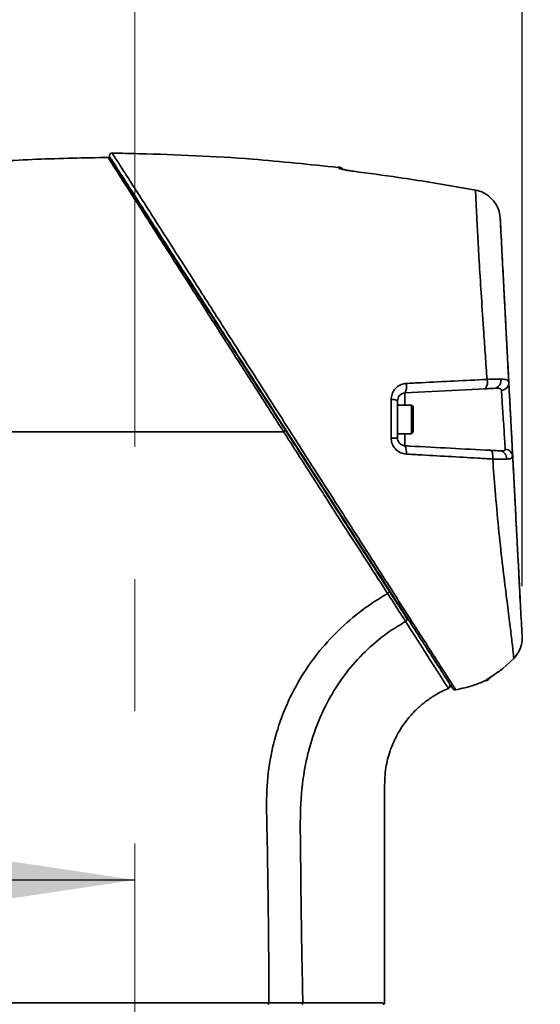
# Model space of a CAD drawing. Header units: millimetres. Extents: x 0 to 297, y 0 to 209.
# Tile 9 of 39: x 73 to 83, y 67 to 86. Entities that reach past the tile are written whole.
import ezdxf

# ---------------------------------------------------------------- set-up
doc = ezdxf.new("R2010")
doc.units = ezdxf.units.MM
doc.header["$PDSIZE"] = -1
doc.linetypes.add('CENTERX2', pattern=[20.32, 12.7, -2.54, 2.54, -2.54])
doc.layers.add('图层0', color=7, linetype='Continuous')
doc.styles.add('SLDTEXTSTYLE1', font='TXT', dxfattribs={"width": 0.7, "bigfont": 'bigfont'})
doc.styles.add('SLDTEXTSTYLE2', font='TXT', dxfattribs={"width": 0.7})
doc.dimstyles.new('SLDDIMSTYLE0', dxfattribs={"dimtxt": 4, "dimasz": 3, "dimexe": 0, "dimexo": 0.0625, "dimgap": 1, "dimtad": 2, "dimlfac": 10, "dimrnd": 1e-09, "dimzin": 12, "dimdsep": 46, "dimtxsty": 'SLDTEXTSTYLE2', "dimsah": 1, "dimcen": 0.09, "dimadec": 0, "dimazin": 3, "dimtfac": 1, "dimtofl": 0, "dimtmove": 0, "dimatfit": 3, "dimfxl": 0, "dimfrac": 2, "dimtolj": 1, "dimtzin": 12, "dimarcsym": 0})
doc.dimstyles.new('SLDDIMSTYLE5', dxfattribs={"dimtxt": 3, "dimasz": 3, "dimexe": 0, "dimexo": 0.0625, "dimgap": 0.75, "dimtad": 0, "dimtih": 1, "dimtoh": 1, "dimlfac": 3, "dimrnd": 1e-09, "dimzin": 12, "dimdsep": 46, "dimtxsty": 'SLDTEXTSTYLE2', "dimblk1": 'NONE', "dimblk2": 'NONE', "dimsah": 1, "dimcen": 0, "dimadec": 0, "dimazin": 3, "dimtfac": 1, "dimtmove": 0, "dimatfit": 3, "dimldrblk": 'NONE', "dimfxl": 0, "dimfrac": 2, "dimtolj": 1, "dimtzin": 12, "dimarcsym": 0})
doc.dimstyles.new('SLDDIMSTYLE6', dxfattribs={"dimtxt": 3, "dimasz": 3, "dimexe": 0, "dimexo": 0.0625, "dimgap": 0.75, "dimtad": 0, "dimtih": 1, "dimtoh": 1, "dimlfac": 3, "dimrnd": 1e-09, "dimzin": 12, "dimdsep": 46, "dimtxsty": 'SLDTEXTSTYLE2', "dimblk1": 'NONE', "dimblk2": 'NONE', "dimsah": 1, "dimcen": 0, "dimadec": 0, "dimazin": 3, "dimtol": 1, "dimtp": 0.03, "dimtfac": 1, "dimtmove": 0, "dimatfit": 3, "dimldrblk": 'NONE', "dimfxl": 0, "dimfrac": 2, "dimtolj": 1, "dimarcsym": 0})
doc.dimstyles.new('SLDDIMSTYLE7', dxfattribs={"dimtxt": 3, "dimasz": 3, "dimexe": 0, "dimexo": 0.0625, "dimgap": 0.75, "dimtad": 0, "dimtih": 1, "dimtoh": 1, "dimlfac": 3, "dimrnd": 1e-09, "dimzin": 12, "dimdsep": 46, "dimtxsty": 'SLDTEXTSTYLE2', "dimblk1": 'NONE', "dimblk2": 'NONE', "dimsah": 1, "dimcen": 0, "dimadec": 0, "dimazin": 3, "dimtfac": 1, "dimtmove": 0, "dimatfit": 3, "dimldrblk": 'NONE', "dimfxl": 0, "dimfrac": 2, "dimtolj": 1, "dimtzin": 12, "dimarcsym": 0})
doc.dimstyles.new('SLDDIMSTYLE9', dxfattribs={"dimtxt": 4, "dimasz": 3, "dimexe": 0, "dimexo": 0.0625, "dimgap": 1, "dimtad": 0, "dimtih": 1, "dimtoh": 1, "dimlfac": 2, "dimrnd": 1e-09, "dimzin": 12, "dimdsep": 46, "dimtxsty": 'SLDTEXTSTYLE2', "dimblk1": 'NONE', "dimblk2": 'NONE', "dimsah": 1, "dimcen": 0, "dimadec": 0, "dimazin": 3, "dimtfac": 1, "dimtmove": 0, "dimatfit": 3, "dimldrblk": 'NONE', "dimfxl": 0, "dimfrac": 2, "dimtolj": 1, "dimtzin": 12, "dimarcsym": 0})

# ---------------------------------------------------------------- blocks, each defined once
blk = doc.blocks.new('_D')
at = {"layer": '图层0'}
for p, q in [((60.491, 82.411), (60.491, 89.371)), ((82.485, 74.97), (82.485, 89.371)), ((82.485, 88.371), (60.491, 88.371)), ((82.485, 88.371), (91.822, 88.371))]:
    blk.add_line(p, q, dxfattribs=at)
for points in [[(60.491, 88.371), (63.491, 87.921), (63.491, 88.821)], [(82.485, 88.371), (79.485, 88.821), (79.485, 87.921)]]:
    blk.add_solid(points, dxfattribs=at)
at = {"layer": '图层0', "insert": (84.839, 93.527), "char_height": 4, "attachment_point": 1, "style": 'SLDTEXTSTYLE2'}
blk.add_mtext('220', dxfattribs=at)
blk = doc.blocks.new('_D_9')
at = {"layer": '图层0'}
for p, q in [((61.941, 100.136), (61.941, 96.488)), ((61.941, 97.488), (50.535, 97.488)), ((61.941, 97.488), (75.041, 97.488))]:
    blk.add_line(p, q, dxfattribs=at)
for points in [[(61.941, 97.488), (64.941, 97.038), (64.941, 97.938)], [(75.041, 97.488), (72.041, 97.938), (72.041, 97.038)]]:
    blk.add_solid(points, dxfattribs=at)
at = {"layer": '图层0', "insert": (50.535, 102.644), "char_height": 4, "attachment_point": 1, "style": 'SLDTEXTSTYLE2'}
blk.add_mtext('131', dxfattribs=at)
blk = doc.blocks.new('_D_10')
at = {"layer": '图层0'}
for p, q in [((60.491, 73.461), (60.491, 68.325)), ((60.491, 69.325), (48.207, 69.325)), ((60.491, 69.325), (75.041, 69.325))]:
    blk.add_line(p, q, dxfattribs=at)
for points in [[(60.491, 69.325), (63.491, 68.875), (63.491, 69.775)], [(75.041, 69.325), (72.041, 69.775), (72.041, 68.875)]]:
    blk.add_solid(points, dxfattribs=at)
at = {"layer": '图层0', "insert": (48.207, 74.482), "char_height": 4, "attachment_point": 1, "style": 'SLDTEXTSTYLE2'}
blk.add_mtext('145.5', dxfattribs=at)
blk = doc.blocks.new('_D_20')
at = {"layer": '图层0'}
blk.add_line((205.15, 125.946), (189.771, 125.946), dxfattribs=at)
at = {"layer": '图层0', "char_height": 3, "attachment_point": 1, "style": 'SLDTEXTSTYLE2'}
for s, insert in [('%%c', (195.008, 129.813)), ('PCD', (189.771, 129.813)), ('126', (198.325, 129.813))]:
    blk.add_mtext(s, dxfattribs=dict(at, insert=insert))
blk = doc.blocks.new('_None')
blk = doc.blocks.new('SW_SYMBOL_HOLE_DEPTH')
at = {"layer": '图层0', "color": 0}
for p, q in [((0, 875), (800, 875)), ((400, 875), (400, 75)), ((100, 555), (400, 75)), ((700, 555), (400, 75))]:
    blk.add_line(p, q, dxfattribs=at)
blk = doc.blocks.new('_D_21')
at = {"layer": '图层0'}
blk.add_line((193.839, 158.728), (174.735, 158.728), dxfattribs=at)
at = {"layer": '图层0', "xscale": 0.003490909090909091, "yscale": 0.003490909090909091, "zscale": 0.003490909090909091}
blk.add_blockref('SW_SYMBOL_HOLE_DEPTH', (187.363, 158.973), dxfattribs=at)
at = {"layer": '图层0', "attachment_point": 1, "style": 'SLDTEXTSTYLE2'}
for s, insert, char_height in [('0.03', (182.708, 163.797), 2), ('+', (181.544, 163.797), 2), ('%%c', (174.735, 162.595), 3), ('4', (178.052, 162.595), 3), ('6', (190.506, 162.595), 3), ('0', (182.708, 161.47), 2)]:
    blk.add_mtext(s, dxfattribs=dict(at, insert=insert, char_height=char_height))
blk = doc.blocks.new('_D_22')
at = {"layer": '图层0'}
blk.add_line((239.53, 134.353), (260.147, 134.353), dxfattribs=at)
at = {"layer": '图层0', "char_height": 3, "attachment_point": 1}
for s, insert, style in [('贯穿', (253.164, 137.22), 'SLDTEXTSTYLE1'), ('%%c', (244.609, 137.22), 'SLDTEXTSTYLE2'), ('4-', (241.118, 137.22), 'SLDTEXTSTYLE2'), ('6.6', (247.926, 137.22), 'SLDTEXTSTYLE2'), ('圆周均布', (243.649, 133.728), 'SLDTEXTSTYLE1')]:
    blk.add_mtext(s, dxfattribs=dict(at, insert=insert, style=style))
blk = doc.blocks.new('_D_24')
at = {"layer": '图层0'}
blk.add_line((165.249, 103.472), (145.272, 103.472), dxfattribs=at)
at = {"layer": '图层0', "char_height": 4, "attachment_point": 1, "style": 'SLDTEXTSTYLE2'}
for s, insert in [('%%c', (154.583, 108.628)), ('PCD', (145.272, 108.628)), ('50', (159.006, 108.628))]:
    blk.add_mtext(s, dxfattribs=dict(at, insert=insert))

msp = doc.modelspace()

# ---------------------------------------------------------------- linework, layer by layer
at = {"color": 7, "linetype": 'Continuous', "lineweight": 35}
for p, q in [((79.242223, 82.937088), (79.243528, 82.938488)), ((82.092103, 81.481027), (82.092103, 81.481024)), ((81.778752, 78.760004), (80.232737, 78.678981)), ((80.360587, 78.446531), (80.090587, 78.446531)), ((80.390587, 78.416531), (80.360587, 78.446531)), ((80.360587, 78.446531), (80.360587, 78.066523)), ((80.390587, 78.416531), (80.390587, 78.077978)), ((80.360587, 78.066523), (80.360587, 77.896531)), ((80.390587, 78.077978), (80.390587, 77.926531)), ((80.090587, 77.896531), (80.360587, 77.896531)), ((80.360587, 77.896531), (80.390587, 77.926531)), ((82.449789, 74.6561), (82.442044, 74.803898)), ((82.484582, 73.969959), (82.483829, 74.00657)), ((82.483832, 74.006516), (82.484586, 73.969978)), ((82.114364, 73.387393), (82.324365, 73.575961)), ((82.324439, 73.575983), (82.114379, 73.387307)), ((81.065068, 73.007639), (81.065623, 73.00681))]:
    msp.add_line(p, q, dxfattribs=at)
at = {"color": 8, "linetype": 'Continuous', "lineweight": 35}
for p, q in [((80.232737, 78.678981), (80.232737, 78.446531)), ((80.232737, 77.896531), (80.232737, 77.664081))]:
    msp.add_line(p, q, dxfattribs=at)
at = {"color": 7, "linetype": 'Continuous', "lineweight": 35, "flags": 128}
for points in [[(79.967704, 77.813883), (79.992783, 77.813883), (80.016292, 77.813882), (80.037525, 77.813881), (80.055843, 77.81388), (80.070695, 77.813879), (80.081634, 77.813878), (80.088332, 77.813877), (80.090587, 77.813876)], [(81.919032, 77.409467), (81.920697, 77.440823), (81.920121, 77.471621), (81.917329, 77.500512), (81.912443, 77.526229), (81.905678, 77.547646), (81.897329, 77.563824), (81.887763, 77.574054), (81.877399, 77.577888)]]:
    msp.add_lwpolyline(points, dxfattribs=at)
at = {"color": 7, "linetype": 'Continuous', "lineweight": 35}
for centre, radius, start, end in [((74.604874, 83.237174), 0.05, 88.6871988, 213.0178243), ((78.940587, 82.870044), 0.15, 44.3880194, 83.7301065), ((81.616255, 78.88127), 0.202757, 323.2673013, 16.8290263), ((81.932661, 78.906189), 0.140796, 284.5815909, 16.4415901), ((82.083767, 78.876341), 0.144759, 271.1092677, 0.7447807), ((79.999629, 78.79721), 0.261376, 333.106599, 14.2098301), ((79.993066, 78.352363), 0.201933, 61.1225547, 97.4127042), ((80.040492, 77.55572), 0.220682, 346.7380641, 29.4082735), ((82.045731, 77.432524), 0.137587, 350.2925477, 79.3272191), ((82.15839, 77.45511), 0.144566, 4.6096957, 89.1462473), ((81.740587, 73.288245), 0.15, 293.4084475, 329.2458568), ((81.048765, 73.049337), 0.049999, 291.3720821, 31.7651322), ((81.194543, 73.02631), 0.05, 212.8078779, 228.557892), ((81.194543, 73.02631), 0.05, 228.5579111, 277.3539818), ((79.810556, 66.965572), 0.03, 266.9210041, 358.2539283)]:
    msp.add_arc(centre, radius, start, end, dxfattribs=at)
at = {"color": 8, "linetype": 'Continuous', "lineweight": 35}
for centre, radius, start, end in [((78.940621, 82.854937), 0.150298, 58.6693494, 83.7553485), ((81.740765, 73.302871), 0.149993, 293.6614066, 316.4435592)]:
    msp.add_arc(centre, radius, start, end, dxfattribs=at)
at = {"color": 7, "linetype": 'Continuous', "lineweight": 35}
for points, knots in [([(78.956058, 83.009644), (78.404421, 83.068324), (77.129338, 83.203962), (75.675906, 83.264628), (74.77718, 83.283569), (74.605667, 83.287184)], [0, 0, 0, 0, 0.381569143, 0.881978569, 1, 1, 1, 1]), ([(68.566272, 82.739313), (69.100829, 82.811435), (70.169698, 82.955646), (71.700476, 83.090533), (73.153075, 83.176912), (74.068776, 83.19533), (74.526701, 83.20454)], [0, 0, 0, 0, 0.2704485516, 0.5407736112, 0.7703490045, 1, 1, 1, 1]), ([(77.899402, 77.935572), (77.899401, 77.935573), (77.741388, 78.182509), (77.423872, 78.678532), (76.954549, 79.411338), (76.515971, 80.095863), (76.114086, 80.723099), (75.751539, 81.289054), (75.446139, 81.765891), (75.196835, 82.155201), (74.996833, 82.467646), (74.81037, 82.759249), (74.654533, 83.00353), (74.579931, 83.120758), (74.545748, 83.174544), (74.530316, 83.198854), (74.527858, 83.202731), (74.526697, 83.204563)], [0, 0, 0, 0, 0.000000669, 0.09814721, 0.196694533, 0.294835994, 0.381856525, 0.469163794, 0.556083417, 0.621721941, 0.687535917, 0.753123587, 0.836397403, 0.91961492, 0.92897469, 0.966442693, 1, 1, 1, 1]), ([(81.145478, 73.010129), (81.147575, 73.00688), (81.153448, 72.997779), (81.122171, 73.046243), (81.062689, 73.138412), (80.956006, 73.30372), (80.785922, 73.567269), (80.5561, 73.923386), (80.302381, 74.31653), (80.041919, 74.720123), (79.738126, 75.190857), (79.389539, 75.731001), (78.996966, 76.339304), (78.594523, 76.962899), (78.187045, 77.594298), (77.779473, 78.22584), (77.408069, 78.801341), (77.0768, 79.314651), (76.752515, 79.817139), (76.404906, 80.355769), (76.042382, 80.917508), (75.690987, 81.462004), (75.361766, 81.972141), (75.074736, 82.416902), (74.848158, 82.767989), (74.685917, 83.019386), (74.583108, 83.178691), (74.569583, 83.199649), (74.562821, 83.210126)], [0, 0, 0, 0, 0.016937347, 0.04744144, 0.078026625, 0.108494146, 0.150368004, 0.192257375, 0.226654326, 0.261171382, 0.295611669, 0.338893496, 0.382319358, 0.425620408, 0.467809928, 0.510121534, 0.552300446, 0.583535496, 0.614771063, 0.6565291, 0.698401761, 0.740128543, 0.785894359, 0.831627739, 0.874384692, 0.91712887, 0.958569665, 1, 1, 1, 1]), ([(74.569279, 83.181678), (74.572544, 83.176618), (74.579088, 83.166479), (74.629311, 83.088657), (74.719442, 82.948997), (74.869935, 82.715803), (75.098064, 82.362312), (75.383987, 81.919267), (75.697304, 81.433775), (76.01151, 80.946903), (76.314012, 80.478168), (76.647077, 79.962077), (77.010128, 79.399519), (77.400431, 78.794735), (77.711592, 78.312582), (77.89071, 78.035035), (77.938023, 77.961722)], [0, 0, 0, 0, 0.0551364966, 0.1104826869, 0.1656518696, 0.2479710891, 0.330345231, 0.4215440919, 0.5127735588, 0.5832027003, 0.6538099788, 0.7242661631, 0.8062842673, 0.888536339, 0.9705572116, 1, 1, 1, 1]), ([(78.95697, 83.004343), (78.957695, 83.002952), (78.960029, 82.998476), (78.988354, 82.986836), (79.052393, 82.969544), (79.140082, 82.951396), (79.208249, 82.941847), (79.242223, 82.937088)], [0, 0, 0, 0, 0.102604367, 0.330229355, 0.556615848, 0.77902173, 1, 1, 1, 1]), ([(79.243618, 82.938493), (79.214087, 82.942569), (79.154372, 82.95081), (79.080437, 82.965623), (79.034798, 82.976928), (79.014534, 82.983617), (79.014125, 82.983797), (79.013999, 82.983852)], [0, 0, 0, 0, 0.265511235, 0.536879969, 0.774310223, 0.930587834, 1, 1, 1, 1]), ([(79.243637, 82.939166), (79.215139, 82.943075), (79.156564, 82.95111), (79.087131, 82.96467), (79.05862, 82.971984), (79.047576, 82.974817)], [0, 0, 0, 0, 0.367291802, 0.754931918, 1, 1, 1, 1]), ([(81.587819, 82.576828), (81.489536, 82.594479), (80.998085, 82.682739), (80.21689, 82.808744), (79.531533, 82.898992), (79.242223, 82.937088)], [0, 0, 0, 0, 0.12622117, 0.631151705, 1, 1, 1, 1]), ([(81.810329, 78.939971), (81.799472, 79.091773), (81.777758, 79.395386), (81.740328, 79.931196), (81.700568, 80.529883), (81.662518, 81.146178), (81.632679, 81.672375), (81.6105, 82.091612), (81.595125, 82.407226), (81.590254, 82.520296), (81.587819, 82.576828)], [0, 0, 0, 0, 0.085470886, 0.170946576, 0.312939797, 0.454939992, 0.593435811, 0.731921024, 0.865968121, 1, 1, 1, 1]), ([(81.941221, 82.362745), (81.896493, 82.410064), (81.806876, 82.504872), (81.672653, 82.560099), (81.598482, 82.574726), (81.587819, 82.576828)], [0, 0, 0, 0, 0.460379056, 0.922425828, 1, 1, 1, 1]), ([(82.062663, 82.042754), (82.05519, 82.0987), (82.039911, 82.213078), (81.974591, 82.312138), (81.941221, 82.362745)], [0, 0, 0, 0, 0.489123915, 1, 1, 1, 1]), ([(82.062652, 82.042968), (82.067014, 81.959734), (82.075739, 81.793264), (82.085531, 81.606428), (82.09089, 81.504176), (82.091771, 81.487352), (82.092103, 81.481029)], [0, 0, 0, 0, 0.277730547, 0.555471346, 0.832936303, 1, 1, 1, 1]), ([(82.062663, 82.042754), (82.065279, 81.992835), (82.070512, 81.892992), (82.084697, 81.622341), (82.103719, 81.259391), (82.127985, 80.796384), (82.156414, 80.253948), (82.183852, 79.730417), (82.208155, 79.26669), (82.221728, 79.007709), (82.228514, 78.878223)], [0, 0, 0, 0, 0.129747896, 0.259511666, 0.400449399, 0.541402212, 0.686238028, 0.831068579, 0.915536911, 1, 1, 1, 1]), ([(82.092103, 81.481029), (82.092841, 81.466944), (82.094258, 81.439906), (82.10331, 81.267197), (82.116488, 81.015753), (82.134279, 80.676298), (82.155355, 80.27416), (82.179341, 79.816492), (82.205486, 79.317619), (82.234121, 78.771247), (82.264379, 78.193903), (82.295372, 77.602534), (82.324599, 77.044858), (82.351535, 76.530893), (82.375934, 76.065329), (82.398099, 75.642392), (82.415872, 75.303278), (82.428754, 75.057462), (82.436019, 74.918842), (82.437689, 74.88697), (82.437858, 74.883745)], [0, 0, 0, 0, 0.063173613, 0.121271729, 0.181133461, 0.239267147, 0.29909278, 0.354760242, 0.411894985, 0.470392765, 0.530746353, 0.591465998, 0.654131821, 0.709372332, 0.765905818, 0.825176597, 0.886499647, 0.939583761, 0.993885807, 1, 1, 1, 1]), ([(80.253008, 78.861371), (80.350725, 78.866466), (80.874081, 78.893754), (81.390408, 78.919242), (81.810329, 78.939971)], [0, 0, 0, 0, 0.186713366, 1, 1, 1, 1]), ([(81.810329, 78.939971), (81.870398, 78.942061), (81.966378, 78.9454), (82.040112, 78.945865), (82.0677, 78.946039)], [0, 0, 0, 0, 0.625852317, 1, 1, 1, 1]), ([(82.0677, 78.946039), (82.105032, 78.944338), (82.179881, 78.940927), (82.222395, 78.912307), (82.227147, 78.885836), (82.228514, 78.878223)], [0, 0, 0, 0, 0.414811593, 0.831679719, 1, 1, 1, 1]), ([(82.228514, 78.878223), (82.230594, 78.838529), (82.234755, 78.759142), (82.245538, 78.553392), (82.258248, 78.310868), (82.271836, 78.051595), (82.284673, 77.806657), (82.295297, 77.603945), (82.300494, 77.504778), (82.302281, 77.470683), (82.302488, 77.466728)], [0, 0, 0, 0, 0.140047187, 0.280088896, 0.420275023, 0.560623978, 0.701040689, 0.841400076, 0.981602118, 1, 1, 1, 1]), ([(80.253008, 78.861371), (80.238228, 78.859911), (80.187889, 78.854941), (80.10733, 78.821269), (80.02949, 78.750485), (79.977143, 78.657826), (79.970398, 78.587763), (79.967014, 78.552608)], [0, 0, 0, 0, 0.0956144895, 0.3256496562, 0.5531583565, 0.7757955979, 1, 1, 1, 1]), ([(81.968108, 78.769928), (81.94784, 78.768866), (81.893743, 78.76603), (81.822995, 78.762323), (81.778752, 78.760004)], [0, 0, 0, 0, 0.374648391, 1, 1, 1, 1]), ([(82.08657, 78.731609), (82.085562, 78.736706), (82.082218, 78.753622), (82.063109, 78.763368), (82.025326, 78.771223), (81.995669, 78.770552), (81.968108, 78.769928)], [0, 0, 0, 0, 0.161700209, 0.536718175, 0.569458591, 1, 1, 1, 1]), ([(82.160544, 77.59966), (82.160337, 77.602835), (82.15855, 77.630213), (82.153352, 77.709841), (82.142729, 77.872543), (82.129893, 78.069043), (82.116306, 78.276947), (82.103596, 78.471339), (82.092812, 78.636204), (82.08865, 78.699812), (82.08657, 78.731609)], [0, 0, 0, 0, 0.018402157, 0.158643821, 0.299057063, 0.439529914, 0.579915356, 0.720094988, 0.86007271, 1, 1, 1, 1]), ([(79.967704, 77.813883), (79.967626, 77.934603), (79.967465, 78.182018), (79.967167, 78.427105), (79.967014, 78.552608)], [0, 0, 0, 0, 0.487926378, 1, 1, 1, 1]), ([(80.090587, 78.529186), (80.092361, 78.546344), (80.09596, 78.581176), (80.122108, 78.625451), (80.160332, 78.659339), (80.200007, 78.675758), (80.225383, 78.678257), (80.232737, 78.678981)], [0, 0, 0, 0, 0.216156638, 0.438836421, 0.671021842, 0.904655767, 1, 1, 1, 1]), ([(80.090587, 78.529186), (80.090587, 78.407674), (80.090587, 78.170358), (80.090587, 77.930782), (80.090587, 77.813876)], [0, 0, 0, 0, 0.512028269, 1, 1, 1, 1]), ([(77.899425, 77.935572), (77.223473, 77.935572), (75.871589, 77.935572), (73.928634, 77.935572), (72.076765, 77.935572), (70.316813, 77.935572), (69.149973, 77.935572), (68.566553, 77.935572)], [0, 0, 0, 0, 0.217065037, 0.43412382, 0.622742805, 0.811371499, 1, 1, 1, 1]), ([(79.899708, 74.827331), (79.775488, 75.019465), (79.526659, 75.404336), (79.127137, 76.024689), (78.834101, 76.480233), (78.606125, 76.834768), (78.427091, 77.113315), (78.17347, 77.508346), (77.990795, 77.793155), (77.89945, 77.935572)], [0, 0, 0, 0, 0.2034367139, 0.407510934, 0.6109321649, 0.6366473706, 0.7395475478, 0.8697633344, 1, 1, 1, 1]), ([(77.938023, 77.961721), (78.045977, 77.794443), (78.26186, 77.459928), (78.586239, 76.957295), (78.90859, 76.457803), (79.244206, 75.937757), (79.588684, 75.40398), (79.814807, 75.053596), (79.928469, 74.877474)], [0, 0, 0, 0, 0.15430087, 0.30856414, 0.467199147, 0.625836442, 0.811925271, 1, 1, 1, 1]), ([(79.967704, 77.813883), (79.968362, 77.798887), (79.970545, 77.749102), (79.997946, 77.666258), (80.062165, 77.581709), (80.151466, 77.521423), (80.220733, 77.510529), (80.255288, 77.505095)], [0, 0, 0, 0, 0.095957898, 0.318574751, 0.545602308, 0.773319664, 1, 1, 1, 1]), ([(80.232737, 77.664081), (80.215692, 77.666687), (80.181757, 77.671876), (80.137821, 77.700737), (80.105856, 77.741598), (80.091988, 77.78226), (80.09091, 77.806596), (80.090587, 77.813876)], [0, 0, 0, 0, 0.2346476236, 0.4671415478, 0.6927700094, 0.9081028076, 1, 1, 1, 1]), ([(80.232737, 77.664081), (80.265704, 77.662354), (80.560359, 77.646911), (81.114354, 77.617878), (81.622701, 77.591236), (81.877399, 77.577888)], [0, 0, 0, 0, 0.059140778, 0.528599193, 1, 1, 1, 1]), ([(81.877399, 77.577888), (81.907498, 77.576311), (81.982316, 77.57239), (82.037955, 77.569474), (82.071212, 77.567731)], [0, 0, 0, 0, 0.402284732, 1, 1, 1, 1]), ([(82.071212, 77.567731), (82.079202, 77.56742), (82.110099, 77.566217), (82.147092, 77.571163), (82.16067, 77.5869), (82.160562, 77.597808), (82.160544, 77.59966)], [0, 0, 0, 0, 0.150782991, 0.583109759, 0.929226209, 1, 1, 1, 1]), ([(81.919032, 77.409467), (81.824843, 77.415179), (81.353489, 77.44376), (80.829136, 77.473611), (80.363904, 77.499178), (80.288635, 77.503278), (80.255288, 77.505095)], [0, 0, 0, 0, 0.17316096, 0.866558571, 0.940880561, 1, 1, 1, 1]), ([(82.324365, 73.575961), (82.319337, 73.625372), (82.309264, 73.724364), (82.277218, 74.005337), (82.232995, 74.376216), (82.172768, 74.848106), (82.100982, 75.420742), (82.02941, 76.080853), (81.968103, 76.754547), (81.934079, 77.208636), (81.919032, 77.409467)], [0, 0, 0, 0, 0.1238609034, 0.248143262, 0.3724004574, 0.4989667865, 0.6255085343, 0.7595659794, 0.8936628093, 1, 1, 1, 1]), ([(82.181348, 77.409324), (82.136339, 77.408707), (82.060987, 77.407674), (81.959784, 77.408953), (81.919032, 77.409467)], [0, 0, 0, 0, 0.597312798, 1, 1, 1, 1]), ([(82.302488, 77.466728), (82.298624, 77.452416), (82.290899, 77.4238), (82.235358, 77.411514), (82.192158, 77.409762), (82.181348, 77.409324)], [0, 0, 0, 0, 0.428653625, 0.857042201, 1, 1, 1, 1]), ([(82.302488, 77.466728), (82.311129, 77.301859), (82.331681, 76.909702), (82.3628, 76.315922), (82.394209, 75.716612), (82.421761, 75.190894), (82.44476, 74.752048), (82.463028, 74.40347), (82.476577, 74.144946), (82.481489, 74.051212), (82.483829, 74.00657)], [0, 0, 0, 0, 0.099325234, 0.236254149, 0.373154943, 0.500976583, 0.628773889, 0.756357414, 0.88396117, 1, 1, 1, 1]), ([(77.616931, 66.965566), (77.61672, 67.192069), (77.616299, 67.645075), (77.610043, 68.324562), (77.602794, 69.004015), (77.593163, 69.68351), (77.579589, 70.362647), (77.562834, 71.042504), (77.639175, 71.693015), (77.798012, 72.299459), (78.024064, 72.855356), (78.321946, 73.376302), (78.686541, 73.853108), (79.11115, 74.276685), (79.521886, 74.598471), (79.796137, 74.764563), (79.899726, 74.827298)], [0, 0, 0, 0, 0.078021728, 0.156043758, 0.23406516, 0.312087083, 0.390108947, 0.468117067, 0.546088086, 0.614786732, 0.683492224, 0.752193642, 0.820895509, 0.889601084, 0.958300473, 1, 1, 1, 1]), ([(80.245379, 74.290515), (80.245378, 74.290516), (80.20491, 74.35402), (80.128886, 74.472548), (80.011842, 74.653987), (79.937541, 74.768858), (79.899727, 74.827297), (79.899726, 74.827298)], [0, 0, 0, 0, 0.0000073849, 0.3940825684, 0.696712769, 0.9999926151, 1, 1, 1, 1]), ([(79.928472, 74.87747), (79.988808, 74.783978), (80.110199, 74.595878), (80.21644, 74.431255), (80.269876, 74.348455)], [0, 0, 0, 0, 0.497034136, 1, 1, 1, 1]), ([(80.245379, 74.290515), (80.144009, 74.229356), (79.885422, 74.073343), (79.507468, 73.765182), (79.131811, 73.359658), (78.819923, 72.901964), (78.572731, 72.406054), (78.392616, 71.882289), (78.262716, 71.283533), (78.21272, 70.613008), (78.227379, 69.883657), (78.232957, 69.154195), (78.242505, 68.424762), (78.25419, 67.69536), (78.265139, 67.209152), (78.270614, 66.966049)], [0, 0, 0, 0, 0.044137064, 0.112590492, 0.181055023, 0.249694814, 0.31846261, 0.387146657, 0.455780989, 0.546461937, 0.637170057, 0.727877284, 0.818584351, 0.909292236, 1, 1, 1, 1]), ([(82.324365, 73.575961), (82.36478, 73.627711), (82.445539, 73.731121), (82.481247, 73.876272), (82.484069, 73.955536), (82.484582, 73.969959)], [0, 0, 0, 0, 0.450386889, 0.89999477, 1, 1, 1, 1]), ([(82.114364, 73.387393), (82.084068, 73.364862), (82.021375, 73.318237), (81.932676, 73.258341), (81.860725, 73.211287), (81.811302, 73.178397), (81.804392, 73.169771), (81.800961, 73.165488)], [0, 0, 0, 0, 0.2104171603, 0.4354324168, 0.6335473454, 0.8180618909, 1, 1, 1, 1]), ([(82.115813, 73.386888), (82.113003, 73.384731), (82.080678, 73.359911), (82.020964, 73.31678), (81.945201, 73.264915), (81.891017, 73.229037), (81.860891, 73.208719), (81.847974, 73.199436), (81.845092, 73.197121), (81.847974, 73.199436), (81.860891, 73.208719), (81.891017, 73.229037), (81.945201, 73.264915), (82.020964, 73.31678), (82.080678, 73.359911), (82.113003, 73.384731), (82.115813, 73.386888)], [0, 0, 0, 0, 0.012392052, 0.14253595, 0.258574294, 0.358742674, 0.428043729, 0.471649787, 0.5, 0.528350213, 0.571956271, 0.641257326, 0.741425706, 0.85746405, 0.987607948, 1, 1, 1, 1]), ([(81.196875, 72.975281), (81.323518, 73.002359), (81.529086, 73.046311), (81.721798, 73.129498), (81.795787, 73.161436)], [0, 0, 0, 0, 0.616064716, 1, 1, 1, 1]), ([(79.840587, 66.965581), (79.840594, 67.264397), (79.840607, 67.864399), (79.840556, 68.73403), (79.840807, 69.494582), (79.840259, 70.12412), (79.842, 70.634965), (79.83663, 71.080895), (79.852421, 71.468169), (79.932532, 71.779729), (80.059765, 72.089859), (80.203388, 72.318836), (80.349707, 72.49346), (80.458384, 72.607063), (80.600073, 72.732422), (80.798719, 72.869951), (80.957491, 72.961449), (81.058255, 72.997703), (81.067488, 73.001024)], [0, 0, 0, 0, 0.137125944, 0.275340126, 0.399071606, 0.486129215, 0.564249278, 0.633428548, 0.690952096, 0.741397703, 0.780081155, 0.844555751, 0.864291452, 0.884604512, 0.916671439, 0.950867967, 0.995498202, 1, 1, 1, 1]), ([(72.465239, 66.966081), (72.7011, 66.966291), (73.172821, 66.966712), (73.866205, 66.9665), (74.489288, 66.966024), (75.031135, 66.965564), (75.572297, 66.9652), (76.105891, 66.965079), (76.625247, 66.965138), (76.977133, 66.96527), (77.227823, 66.965388), (77.395794, 66.965472), (77.540314, 66.965528), (77.616971, 66.965558)], [0, 0, 0, 0, 0.1493502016, 0.2986993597, 0.3982466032, 0.4981123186, 0.5976561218, 0.6967962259, 0.7962544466, 0.8953957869, 0.9063827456, 0.95034334, 1, 1, 1, 1]), ([(77.600453, 66.935572), (77.602129, 66.935854), (77.60577, 66.936468), (77.610079, 66.940909), (77.613164, 66.946408), (77.615156, 66.951873), (77.616601, 66.958379), (77.616845, 66.96312), (77.616971, 66.965558)], [0, 0, 0, 0, 0.197992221, 0.430173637, 0.559698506, 0.697848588, 0.844617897, 1, 1, 1, 1]), ([(77.616931, 66.965575), (77.616933, 66.965575), (77.688063, 66.965508), (77.828153, 66.965435), (78.047119, 66.965526), (78.192414, 66.9658), (78.270613, 66.966018), (78.270615, 66.966018)], [0, 0, 0, 0, 0.000007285, 0.310125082, 0.619654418, 0.999992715, 1, 1, 1, 1]), ([(79.338833, 66.966421), (79.427786, 66.966326), (79.576156, 66.966167), (79.704508, 66.965889), (79.797405, 66.965662), (79.809533, 66.96564), (79.81594, 66.965628)], [0, 0, 0, 0, 0.324269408, 0.540871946, 0.75747387, 1, 1, 1, 1])]:
    msp.add_open_spline(points, degree=3, knots=knots, dxfattribs=at)
at = {"color": 8, "linetype": 'Continuous', "lineweight": 35}
for points, knots in [([(74.60595, 83.287226), (74.612458, 83.27708), (74.625651, 83.256513), (74.72842, 83.096266), (74.890757, 82.843027), (75.117128, 82.489706), (75.404587, 82.040671), (75.707618, 81.567152), (75.998017, 81.113396), (76.262552, 80.700032), (76.540634, 80.265437), (76.828453, 79.815562), (77.121827, 79.356883), (77.418668, 78.892738), (77.71916, 78.422754), (78.023633, 77.94665), (78.330427, 77.467405), (78.637137, 76.988529), (78.938983, 76.517379), (79.236738, 76.052591), (79.528211, 75.597454), (79.789628, 75.189139), (80.018995, 74.830844), (80.219726, 74.517389), (80.410354, 74.220219), (80.622644, 73.889843), (80.839001, 73.553558), (80.998251, 73.305791), (81.093497, 73.156865), (81.149359, 73.069126), (81.185302, 73.012351), (81.207076, 72.977688), (81.202234, 72.985398), (81.200243, 72.988569)], [0, 0, 0, 0, 0.0409398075, 0.0829915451, 0.1252519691, 0.1685830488, 0.2138170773, 0.2601278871, 0.2910038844, 0.3218842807, 0.3536525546, 0.3854223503, 0.4165351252, 0.4478447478, 0.4790720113, 0.510298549, 0.5423985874, 0.5745005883, 0.6065460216, 0.6385910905, 0.6715287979, 0.7044632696, 0.7300138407, 0.7555622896, 0.7817384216, 0.8079069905, 0.8493292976, 0.8919408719, 0.9145399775, 0.9371417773, 0.9604330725, 0.9837281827, 1, 1, 1, 1]), ([(78.95697, 83.004343), (78.956969, 83.005251), (78.956966, 83.014548), (78.956964, 83.023489), (78.95697, 83.019077), (78.95697, 83.019039)], [0, 0, 0, 0, 0.096972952, 0.992315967, 1, 1, 1, 1]), ([(81.065623, 73.00681), (81.065994, 73.006254), (81.069121, 73.001572), (81.049597, 73.030845), (81.011806, 73.08869), (80.938306, 73.203383), (80.810606, 73.404101), (80.665179, 73.632311), (80.538683, 73.830729), (80.428271, 74.003846), (80.313777, 74.183307), (80.245384, 74.290507)], [0, 0, 0, 0, 0.014666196, 0.123596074, 0.236675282, 0.349737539, 0.542193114, 0.739144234, 0.762988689, 0.858422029, 1, 1, 1, 1]), ([(81.800142, 73.150607), (81.800142, 73.150595), (81.799864, 73.145624), (81.800413, 73.155568), (81.800961, 73.165488)], [0, 0, 0, 0, 0.002463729, 1, 1, 1, 1]), ([(78.270529, 66.966078), (78.460093, 66.966288), (78.747268, 66.966606), (79.0568, 66.966607), (79.239481, 66.966556), (79.315452, 66.966453), (79.338833, 66.966421)], [0, 0, 0, 0, 0.4427150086, 0.6706824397, 0.8986495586, 1, 1, 1, 1])]:
    msp.add_open_spline(points, degree=3, knots=knots, dxfattribs=at)
at = {"color": 7, "linetype": 'Continuous', "lineweight": 35}
for points in [[(74.526706, 83.20454), (74.530917, 83.204283), (74.539338, 83.203767), (74.55117, 83.198999), (74.561677, 83.191764), (74.566754, 83.185025), (74.569293, 83.181656)], [(77.93803, 77.96171), (77.937524, 77.961229), (77.93651, 77.960268), (77.927766, 77.95423), (77.915048, 77.945735), (77.904645, 77.938967), (77.899443, 77.935582)], [(79.92848, 74.877456), (79.929745, 74.874061), (79.932275, 74.86727), (79.927046, 74.85334), (79.91605, 74.838984), (79.905162, 74.831203), (79.899718, 74.827312)], [(80.26988, 74.348449), (80.271005, 74.346345), (80.273254, 74.342137), (80.27434, 74.334691), (80.273671, 74.326784), (80.271117, 74.318638), (80.266827, 74.310599), (80.260948, 74.303017), (80.253784, 74.296086), (80.248183, 74.292368), (80.245383, 74.290509)], [(78.270529, 66.966078), (78.270264, 66.962098), (78.269733, 66.954136), (78.265077, 66.944035), (78.25835, 66.936954), (78.252996, 66.936033), (78.250318, 66.935572)]]:
    msp.add_open_spline(points, degree=3, dxfattribs=at)
at = {"color": 7, "linetype": 'Continuous', "lineweight": 0}
msp.add_point((82.484582, 73.969959), dxfattribs=at)
at = {"layer": '图层0', "linetype": 'CENTERX2', "lineweight": 18}
msp.add_line((75.040587, 57.32549), (75.040587, 154.870162), dxfattribs=at)

# ---------------------------------------------------------------- dimensions: what is measured, and where the dimension line sits
at = {"layer": '图层0'}
for p1, text, dimstyle, picture, middle in [((0.89564, 0.692329), '<>{\\fGDT;x}6', 'SLDDIMSTYLE6', '_D_21', (183.493446, 161.137386)), ((1.642467, 0.971739), '4-<>贯穿\\P圆周均布', 'SLDDIMSTYLE7', '_D_22', (250.632455, 133.852416)), ((29.7362, 20.790126), 'PCD<>', 'SLDDIMSTYLE5', '_D_20', (196.666791, 128.19164)), ((14.555671, 6.458098), 'PCD <>', 'SLDDIMSTYLE9', '_D_24', (154.466744, 106.2994))]:
    dim = msp.add_diameter_dim_2p(p1=p1, p2=(0, 0), text=text, dimstyle=dimstyle, dxfattribs=at)
    dim.commit()
    dim.dimension.update_dxf_attribs({"geometry": picture, "text_midpoint": middle, "dimtype": 163})
for base, p1, p2, picture, middle in [((75.040587, 97.487738), (61.940587, 101.135572), (75.040587, 57.32549), '_D_9', (54.026688, 97.487738)), ((60.490587, 88.370965), (82.484582, 73.969959), (60.490587, 81.410572), '_D', (88.33037, 88.370965)), ((75.040587, 69.325274), (60.490587, 74.460572), (75.040587, 57.32549), '_D_10', (54.026688, 69.325274))]:
    dim = msp.add_linear_dim(base=base, p1=p1, p2=p2, dimstyle='SLDDIMSTYLE0', dxfattribs=at)
    dim.commit()
    dim.dimension.update_dxf_attribs({"geometry": picture, "text_midpoint": middle, "dimtype": 160})

doc.saveas('drawing.dxf')
